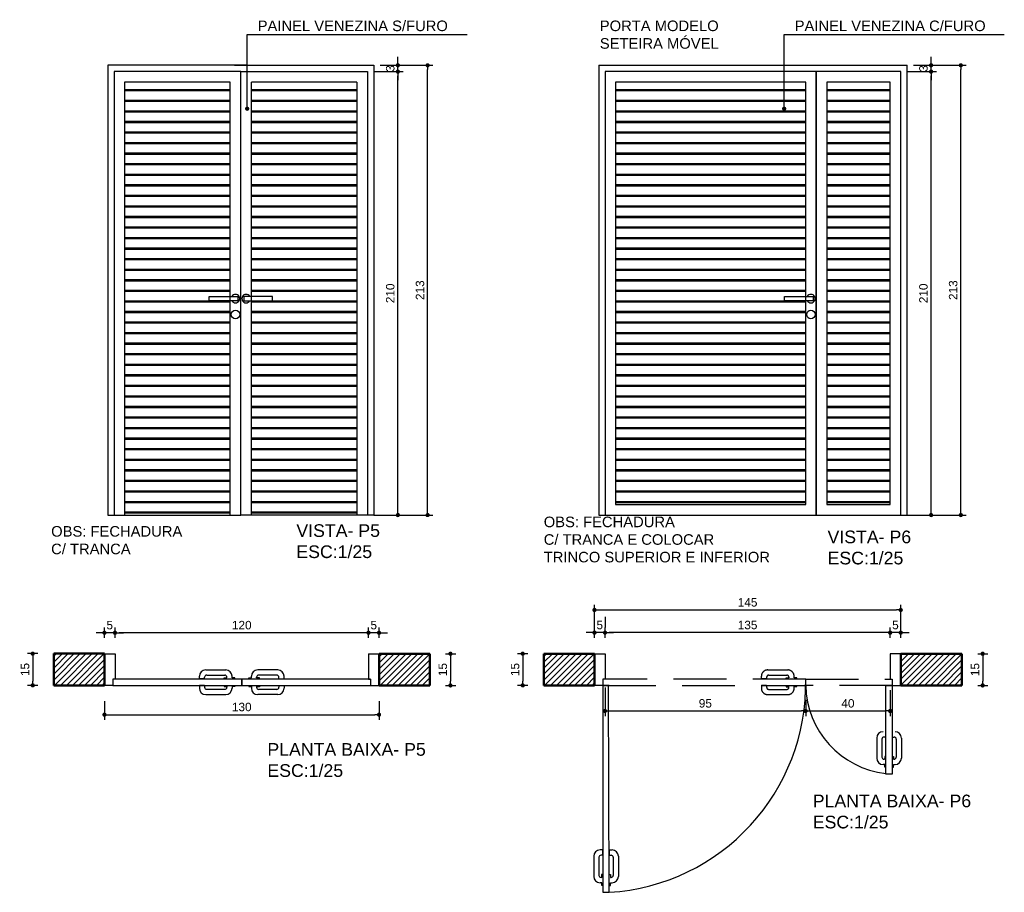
# Model space of a CAD drawing. Header units: metres. Extents: x -44 to 208, y -13 to 238.
# Tile 6 of 154: x 0.96 to 5.62, y 41.1 to 45.23. Entities that reach past the tile are written whole.
import ezdxf

# ---------------------------------------------------------------- set-up
doc = ezdxf.new("R2010")
doc.units = ezdxf.units.M
doc.header["$MEASUREMENT"] = 0
doc.linetypes.add('HIDDEN', pattern=[0.375, 0.25, -0.125])
doc.layers.add('ALV-ALT', color=7, linetype='Continuous', lineweight=90)
doc.layers.add('ARQ-CTA-001', color=7, linetype='Continuous', lineweight=5)
for name, color, linetype in [('ESQ-POR', 3, 'Continuous'), ('HTC-PIS', 8, 'Continuous'), ('LAY-COR', 31, 'Continuous'), ('PRJ-GER', 1, 'HIDDEN'), ('TXT-ESP', 40, 'Continuous'), ('VIS-V04', 30, 'Continuous'), ('VIS-V06', 9, 'Continuous')]:
    doc.layers.add(name, color=color, linetype=linetype)
doc.styles.add('ARIAL', font='arial.ttf')
doc.styles.get("Standard").update_dxf_attribs({"font": 'arial.ttf'})
doc.styles.add('Texto Cota', font='arial.ttf')
doc.dimstyles.new('1-25', dxfattribs={"dimscale": 0.025, "dimtxt": 1.6, "dimasz": 0.8, "dimexe": 1, "dimexo": 3, "dimtad": 1, "dimdec": 0, "dimlfac": 100, "dimrnd": 0.1, "dimzin": 12, "dimdsep": 46, "dimtxsty": 'Standard', "dimblk1": 'DOT', "dimblk2": 'DOT', "dimsah": 1, "dimcen": 2, "dimclrd": 161, "dimclre": 161, "dimclrt": 40, "dimadec": 0, "dimazin": 0, "dimtfac": 1, "dimtdec": 0, "dimtix": 1, "dimtmove": 2, "dimatfit": 3, "dimldrblk": 'DOT', "dimfxl": 1, "dimtolj": 1, "dimtzin": 12, "dimarcsym": 0})
doc.dimstyles.new('ARQ-1-25', dxfattribs={"dimtxt": 0.06, "dimasz": 0.02, "dimexe": 0.04, "dimexo": 0.04, "dimgap": 0.02, "dimtad": 1, "dimdec": 0, "dimlfac": 100, "dimzin": 4, "dimdsep": 46, "dimtxsty": 'Texto Cota', "dimblk1": 'DOT', "dimblk2": 'DOT', "dimsah": 1, "dimcen": 0.05, "dimclrd": 161, "dimclre": 161, "dimclrt": 40, "dimaunit": 1, "dimazin": 3, "dimtfac": 1.8, "dimtdec": 0, "dimtmove": 1, "dimatfit": 1, "dimldrblk": 'DOT', "dimfxl": 1, "dimtolj": 1, "dimtzin": 4, "dimarcsym": 0})
pattern_1 = [(180, (-234.14527, -92.755047), (0, -0.05), []), (180, (-234.147833, -92.752484), (0, -0.05), []), (180, (-234.150397, -92.74992), (0, -0.05), [])]

# ---------------------------------------------------------------- blocks, each defined once
blk = doc.blocks.new('_DOT')
at = {"color": 0, "linetype": 'ByBlock'}
blk.add_line((-0.5, 0), (-1, 0), dxfattribs=at)
at = {"color": 0, "linetype": 'ByBlock', "const_width": 0.5}
blk.add_lwpolyline([(-0.25, 0, 1), (0.25, 0, 1)], format="xyb", close=True, dxfattribs=at)
blk = doc.blocks.new('*D3652')
at = {"layer": 'Defpoints', "color": 0, "transparency": 16777216}
for p in [(5.0893, 44.9851), (5.278, 44.9851), (5.0893, 42.8851)]:
    blk.add_point(p, dxfattribs=at)
at = {"layer": 'HTC-PIS', "color": 161, "lineweight": -2, "transparency": 16777216}
for p, q in [((5.1643, 44.9851), (5.303, 44.9851)), ((5.278, 42.9051), (5.278, 44.9651)), ((5.1643, 42.8851), (5.303, 42.8851))]:
    blk.add_line(p, q, dxfattribs=at)
at = {"layer": 'HTC-PIS', "color": 161, "lineweight": -2, "transparency": 16777216, "xscale": 0.02, "yscale": 0.02, "zscale": 0.02}
for p, rotation in [((5.278, 44.9851), 90), ((5.278, 42.8851), 270)]:
    blk.add_blockref('_DOT', p, dxfattribs=dict(at, rotation=rotation))
at = {"layer": 'HTC-PIS', "color": 40, "transparency": 16777216, "insert": (5.242, 43.9351), "char_height": 0.04, "attachment_point": 5, "rotation": 90}
blk.add_mtext('\\A1;210', dxfattribs=at)
blk = doc.blocks.new('*D3653')
at = {"layer": 'Defpoints', "color": 0, "transparency": 16777216}
for p in [(5.0893, 44.9851), (5.1193, 45.0151), (5.278, 45.0151)]:
    blk.add_point(p, dxfattribs=at)
at = {"layer": 'HTC-PIS', "color": 161, "lineweight": -2, "transparency": 16777216}
for p, q in [((5.278, 45.0351), (5.278, 45.0551)), ((5.1643, 44.9851), (5.303, 44.9851)), ((5.1943, 45.0151), (5.303, 45.0151)), ((5.278, 44.9851), (5.278, 45.0151)), ((5.278, 44.9651), (5.278, 44.9451))]:
    blk.add_line(p, q, dxfattribs=at)
at = {"layer": 'HTC-PIS', "color": 161, "lineweight": -2, "transparency": 16777216, "xscale": 0.02, "yscale": 0.02, "zscale": 0.02}
for p, rotation in [((5.278, 45.0151), 270), ((5.278, 44.9851), 90)]:
    blk.add_blockref('_DOT', p, dxfattribs=dict(at, rotation=rotation))
at = {"layer": 'HTC-PIS', "color": 40, "transparency": 16777216, "insert": (5.242, 45.0001), "char_height": 0.04, "attachment_point": 5, "rotation": 90}
blk.add_mtext('\\A1;3', dxfattribs=at)
blk = doc.blocks.new('*D3654')
at = {"layer": 'Defpoints', "color": 0, "transparency": 16777216}
for p in [(5.1193, 45.0151), (5.4188, 45.0151), (5.1193, 42.8851)]:
    blk.add_point(p, dxfattribs=at)
at = {"layer": 'HTC-PIS', "color": 161, "lineweight": -2, "transparency": 16777216}
for p, q in [((5.1943, 45.0151), (5.4438, 45.0151)), ((5.4188, 42.9051), (5.4188, 44.9951)), ((5.1943, 42.8851), (5.4438, 42.8851))]:
    blk.add_line(p, q, dxfattribs=at)
at = {"layer": 'HTC-PIS', "color": 161, "lineweight": -2, "transparency": 16777216, "xscale": 0.02, "yscale": 0.02, "zscale": 0.02}
for p, rotation in [((5.4188, 45.0151), 90), ((5.4188, 42.8851), 270)]:
    blk.add_blockref('_DOT', p, dxfattribs=dict(at, rotation=rotation))
at = {"layer": 'HTC-PIS', "color": 40, "transparency": 16777216, "insert": (5.3827, 43.9501), "char_height": 0.04, "attachment_point": 5, "rotation": 90}
blk.add_mtext('\\A1;213', dxfattribs=at)
blk = doc.blocks.new('*D3663')
at = {"layer": 'Defpoints', "color": 0, "transparency": 16777216}
for p in [(5.0843, 42.3282), (5.0843, 42.2283), (5.1343, 42.2283)]:
    blk.add_point(p, dxfattribs=at)
at = {"layer": 'HTC-PIS', "color": 161, "lineweight": -2, "transparency": 16777216}
for p, q in [((5.0643, 42.3282), (5.0443, 42.3282)), ((5.0843, 42.3033), (5.0843, 42.3532)), ((5.1343, 42.3282), (5.0843, 42.3282)), ((5.1343, 42.3033), (5.1343, 42.3532)), ((5.1543, 42.3282), (5.1743, 42.3282))]:
    blk.add_line(p, q, dxfattribs=at)
at = {"layer": 'HTC-PIS', "color": 161, "lineweight": -2, "transparency": 16777216, "xscale": 0.02, "yscale": 0.02, "zscale": 0.02}
blk.add_blockref('_DOT', (5.0843, 42.3282), dxfattribs=at)
at = {"layer": 'HTC-PIS', "color": 161, "lineweight": -2, "transparency": 16777216, "xscale": 0.02, "yscale": 0.02, "zscale": 0.02, "rotation": 180}
blk.add_blockref('_DOT', (5.1343, 42.3282), dxfattribs=at)
at = {"layer": 'HTC-PIS', "color": 40, "transparency": 16777216, "insert": (5.1093, 42.3641), "char_height": 0.04, "attachment_point": 5}
blk.add_mtext('\\A1;5', dxfattribs=at)
blk = doc.blocks.new('*D3655')
at = {"layer": 'Defpoints', "color": 0, "transparency": 16777216}
for p in [(3.7343, 42.3282), (3.7343, 42.3282), (5.0843, 42.2283)]:
    blk.add_point(p, dxfattribs=at)
at = {"layer": 'HTC-PIS', "color": 161, "lineweight": -2, "transparency": 16777216}
for p, q in [((3.7343, 42.4032), (3.7343, 42.3532)), ((5.0643, 42.3282), (3.7543, 42.3282)), ((5.0843, 42.3033), (5.0843, 42.3532))]:
    blk.add_line(p, q, dxfattribs=at)
at = {"layer": 'HTC-PIS', "color": 161, "lineweight": -2, "transparency": 16777216, "xscale": 0.02, "yscale": 0.02, "zscale": 0.02, "rotation": 180}
blk.add_blockref('_DOT', (3.7343, 42.3282), dxfattribs=at)
at = {"layer": 'HTC-PIS', "color": 161, "lineweight": -2, "transparency": 16777216, "xscale": 0.02, "yscale": 0.02, "zscale": 0.02}
blk.add_blockref('_DOT', (5.0843, 42.3282), dxfattribs=at)
at = {"layer": 'HTC-PIS', "color": 40, "transparency": 16777216, "insert": (4.4093, 42.3642), "char_height": 0.04, "attachment_point": 5}
blk.add_mtext('\\A1;135', dxfattribs=at)
blk = doc.blocks.new('*D3664')
at = {"layer": 'Defpoints', "color": 0, "transparency": 16777216}
for p in [(3.6843, 42.3282), (3.6843, 42.2283), (3.7343, 42.2283)]:
    blk.add_point(p, dxfattribs=at)
at = {"layer": 'HTC-PIS', "color": 161, "lineweight": -2, "transparency": 16777216}
for p, q in [((3.6643, 42.3282), (3.6443, 42.3282)), ((3.6843, 42.3033), (3.6843, 42.3532)), ((3.7343, 42.3282), (3.6843, 42.3282)), ((3.7343, 42.3033), (3.7343, 42.3532)), ((3.7543, 42.3282), (3.7743, 42.3282))]:
    blk.add_line(p, q, dxfattribs=at)
at = {"layer": 'HTC-PIS', "color": 161, "lineweight": -2, "transparency": 16777216, "xscale": 0.02, "yscale": 0.02, "zscale": 0.02}
blk.add_blockref('_DOT', (3.6843, 42.3282), dxfattribs=at)
at = {"layer": 'HTC-PIS', "color": 161, "lineweight": -2, "transparency": 16777216, "xscale": 0.02, "yscale": 0.02, "zscale": 0.02, "rotation": 180}
blk.add_blockref('_DOT', (3.7343, 42.3282), dxfattribs=at)
at = {"layer": 'HTC-PIS', "color": 40, "transparency": 16777216, "insert": (3.7093, 42.3641), "char_height": 0.04, "attachment_point": 5}
blk.add_mtext('\\A1;5', dxfattribs=at)
blk = doc.blocks.new('*D3656')
at = {"layer": 'Defpoints', "color": 0, "transparency": 16777216}
for p in [(2.5651, 44.9851), (2.7538, 44.9851), (2.5651, 42.8851)]:
    blk.add_point(p, dxfattribs=at)
at = {"layer": 'HTC-PIS', "color": 161, "lineweight": -2, "transparency": 16777216}
for p, q in [((2.6401, 44.9851), (2.7788, 44.9851)), ((2.7538, 42.9051), (2.7538, 44.9651)), ((2.6401, 42.8851), (2.7788, 42.8851))]:
    blk.add_line(p, q, dxfattribs=at)
at = {"layer": 'HTC-PIS', "color": 161, "lineweight": -2, "transparency": 16777216, "xscale": 0.02, "yscale": 0.02, "zscale": 0.02}
for p, rotation in [((2.7538, 44.9851), 90), ((2.7538, 42.8851), 270)]:
    blk.add_blockref('_DOT', p, dxfattribs=dict(at, rotation=rotation))
at = {"layer": 'HTC-PIS', "color": 40, "transparency": 16777216, "insert": (2.7177, 43.9351), "char_height": 0.04, "attachment_point": 5, "rotation": 90}
blk.add_mtext('\\A1;210', dxfattribs=at)
blk = doc.blocks.new('*D3657')
at = {"layer": 'Defpoints', "color": 0, "transparency": 16777216}
for p in [(2.5651, 44.9851), (2.5951, 45.0151), (2.7538, 45.0151)]:
    blk.add_point(p, dxfattribs=at)
at = {"layer": 'HTC-PIS', "color": 161, "lineweight": -2, "transparency": 16777216}
for p, q in [((2.7538, 45.0351), (2.7538, 45.0551)), ((2.6401, 44.9851), (2.7788, 44.9851)), ((2.6701, 45.0151), (2.7788, 45.0151)), ((2.7538, 44.9851), (2.7538, 45.0151)), ((2.7538, 44.9651), (2.7538, 44.9451))]:
    blk.add_line(p, q, dxfattribs=at)
at = {"layer": 'HTC-PIS', "color": 161, "lineweight": -2, "transparency": 16777216, "xscale": 0.02, "yscale": 0.02, "zscale": 0.02}
for p, rotation in [((2.7538, 45.0151), 270), ((2.7538, 44.9851), 90)]:
    blk.add_blockref('_DOT', p, dxfattribs=dict(at, rotation=rotation))
at = {"layer": 'HTC-PIS', "color": 40, "transparency": 16777216, "insert": (2.7177, 45.0001), "char_height": 0.04, "attachment_point": 5, "rotation": 90}
blk.add_mtext('\\A1;3', dxfattribs=at)
blk = doc.blocks.new('*D3658')
at = {"layer": 'Defpoints', "color": 0, "transparency": 16777216}
for p in [(2.5951, 45.0151), (2.8945, 45.0151), (2.5951, 42.8851)]:
    blk.add_point(p, dxfattribs=at)
at = {"layer": 'HTC-PIS', "color": 161, "lineweight": -2, "transparency": 16777216}
for p, q in [((2.6701, 45.0151), (2.9195, 45.0151)), ((2.8945, 42.9051), (2.8945, 44.9951)), ((2.6701, 42.8851), (2.9195, 42.8851))]:
    blk.add_line(p, q, dxfattribs=at)
at = {"layer": 'HTC-PIS', "color": 161, "lineweight": -2, "transparency": 16777216, "xscale": 0.02, "yscale": 0.02, "zscale": 0.02}
for p, rotation in [((2.8945, 45.0151), 90), ((2.8945, 42.8851), 270)]:
    blk.add_blockref('_DOT', p, dxfattribs=dict(at, rotation=rotation))
at = {"layer": 'HTC-PIS', "color": 40, "transparency": 16777216, "insert": (2.8585, 43.9501), "char_height": 0.04, "attachment_point": 5, "rotation": 90}
blk.add_mtext('\\A1;213', dxfattribs=at)
blk = doc.blocks.new('*D3665')
at = {"layer": 'Defpoints', "color": 0, "transparency": 16777216}
for p in [(2.6145, 42.3277), (2.6145, 42.2283), (2.6645, 42.2283)]:
    blk.add_point(p, dxfattribs=at)
at = {"layer": 'HTC-PIS', "color": 161, "lineweight": -2, "transparency": 16777216}
for p, q in [((2.5945, 42.3277), (2.5745, 42.3277)), ((2.6145, 42.3033), (2.6145, 42.3527)), ((2.6645, 42.3277), (2.6145, 42.3277)), ((2.6645, 42.3033), (2.6645, 42.3527)), ((2.6845, 42.3277), (2.7045, 42.3277))]:
    blk.add_line(p, q, dxfattribs=at)
at = {"layer": 'HTC-PIS', "color": 161, "lineweight": -2, "transparency": 16777216, "xscale": 0.02, "yscale": 0.02, "zscale": 0.02}
blk.add_blockref('_DOT', (2.6145, 42.3277), dxfattribs=at)
at = {"layer": 'HTC-PIS', "color": 161, "lineweight": -2, "transparency": 16777216, "xscale": 0.02, "yscale": 0.02, "zscale": 0.02, "rotation": 180}
blk.add_blockref('_DOT', (2.6645, 42.3277), dxfattribs=at)
at = {"layer": 'HTC-PIS', "color": 40, "transparency": 16777216, "insert": (2.6395, 42.3636), "char_height": 0.04, "attachment_point": 5}
blk.add_mtext('\\A1;5', dxfattribs=at)
blk = doc.blocks.new('*D3666')
at = {"layer": 'Defpoints', "color": 0, "transparency": 16777216}
for p in [(1.4145, 42.3277), (1.4145, 42.2285), (2.6145, 42.2283)]:
    blk.add_point(p, dxfattribs=at)
at = {"layer": 'HTC-PIS', "color": 161, "lineweight": -2, "transparency": 16777216}
for p, q in [((1.4145, 42.3035), (1.4145, 42.3527)), ((2.5945, 42.3277), (1.4345, 42.3277)), ((2.6145, 42.3033), (2.6145, 42.3527))]:
    blk.add_line(p, q, dxfattribs=at)
at = {"layer": 'HTC-PIS', "color": 161, "lineweight": -2, "transparency": 16777216, "xscale": 0.02, "yscale": 0.02, "zscale": 0.02, "rotation": 180}
blk.add_blockref('_DOT', (1.4145, 42.3277), dxfattribs=at)
at = {"layer": 'HTC-PIS', "color": 161, "lineweight": -2, "transparency": 16777216, "xscale": 0.02, "yscale": 0.02, "zscale": 0.02}
blk.add_blockref('_DOT', (2.6145, 42.3277), dxfattribs=at)
at = {"layer": 'HTC-PIS', "color": 40, "transparency": 16777216, "insert": (2.0145, 42.3637), "char_height": 0.04, "attachment_point": 5}
blk.add_mtext('\\A1;120', dxfattribs=at)
blk = doc.blocks.new('*D3667')
at = {"layer": 'Defpoints', "color": 0, "transparency": 16777216}
for p in [(1.3645, 42.3277), (1.3645, 42.2285), (1.4145, 42.2285)]:
    blk.add_point(p, dxfattribs=at)
at = {"layer": 'HTC-PIS', "color": 161, "lineweight": -2, "transparency": 16777216}
for p, q in [((1.3445, 42.3277), (1.3245, 42.3277)), ((1.3645, 42.3035), (1.3645, 42.3527)), ((1.4145, 42.3277), (1.3645, 42.3277)), ((1.4145, 42.3035), (1.4145, 42.3527)), ((1.4345, 42.3277), (1.4545, 42.3277))]:
    blk.add_line(p, q, dxfattribs=at)
at = {"layer": 'HTC-PIS', "color": 161, "lineweight": -2, "transparency": 16777216, "xscale": 0.02, "yscale": 0.02, "zscale": 0.02}
blk.add_blockref('_DOT', (1.3645, 42.3277), dxfattribs=at)
at = {"layer": 'HTC-PIS', "color": 161, "lineweight": -2, "transparency": 16777216, "xscale": 0.02, "yscale": 0.02, "zscale": 0.02, "rotation": 180}
blk.add_blockref('_DOT', (1.4145, 42.3277), dxfattribs=at)
at = {"layer": 'HTC-PIS', "color": 40, "transparency": 16777216, "insert": (1.3895, 42.3636), "char_height": 0.04, "attachment_point": 5}
blk.add_mtext('\\A1;5', dxfattribs=at)
blk = doc.blocks.new('*D3705')
at = {"color": 161, "lineweight": -2, "transparency": 16777216}
for p, q in [((1.0495, 42.2287), (1, 42.2287)), ((1.025, 42.2087), (1.025, 42.0987)), ((1.0495, 42.0787), (1, 42.0787))]:
    blk.add_line(p, q, dxfattribs=at)
at = {"layer": 'Defpoints', "color": 0, "transparency": 16777216}
for p in [(1.1245, 42.2287), (1.025, 42.0787), (1.1245, 42.0787)]:
    blk.add_point(p, dxfattribs=at)
at = {"color": 161, "lineweight": -2, "transparency": 16777216, "xscale": 0.02, "yscale": 0.02, "zscale": 0.02}
for p, rotation in [((1.025, 42.2287), 90), ((1.025, 42.0787), 270)]:
    blk.add_blockref('_DOT', p, dxfattribs=dict(at, rotation=rotation))
at = {"color": 40, "transparency": 16777216, "insert": (0.9889, 42.1537), "char_height": 0.04, "attachment_point": 5, "rotation": 90}
blk.add_mtext('\\A1;15', dxfattribs=at)
blk = doc.blocks.new('*D3706')
at = {"color": 161, "lineweight": -2, "transparency": 16777216}
for p, q in [((3.3692, 42.2285), (3.3197, 42.2285)), ((3.3447, 42.2085), (3.3447, 42.0985)), ((3.3692, 42.0785), (3.3197, 42.0785))]:
    blk.add_line(p, q, dxfattribs=at)
at = {"layer": 'Defpoints', "color": 0, "transparency": 16777216}
for p in [(3.4442, 42.2285), (3.3447, 42.0785), (3.4442, 42.0785)]:
    blk.add_point(p, dxfattribs=at)
at = {"color": 161, "lineweight": -2, "transparency": 16777216, "xscale": 0.02, "yscale": 0.02, "zscale": 0.02}
for p, rotation in [((3.3447, 42.2285), 90), ((3.3447, 42.0785), 270)]:
    blk.add_blockref('_DOT', p, dxfattribs=dict(at, rotation=rotation))
at = {"color": 40, "transparency": 16777216, "insert": (3.3087, 42.1535), "char_height": 0.04, "attachment_point": 5, "rotation": 90}
blk.add_mtext('\\A1;15', dxfattribs=at)
blk = doc.blocks.new('*D3711')
at = {"color": 161, "lineweight": -2, "transparency": 16777216}
for p, q in [((5.4993, 42.2283), (5.5472, 42.2283)), ((5.5222, 42.2083), (5.5222, 42.0983)), ((5.4993, 42.0783), (5.5472, 42.0783))]:
    blk.add_line(p, q, dxfattribs=at)
at = {"layer": 'Defpoints', "color": 0, "transparency": 16777216}
for p in [(5.4243, 42.2283), (5.4243, 42.0783), (5.5222, 42.0783)]:
    blk.add_point(p, dxfattribs=at)
at = {"color": 161, "lineweight": -2, "transparency": 16777216, "xscale": 0.02, "yscale": 0.02, "zscale": 0.02}
for p, rotation in [((5.5222, 42.2283), 90), ((5.5222, 42.0783), 270)]:
    blk.add_blockref('_DOT', p, dxfattribs=dict(at, rotation=rotation))
at = {"color": 40, "transparency": 16777216, "insert": (5.4862, 42.1533), "char_height": 0.04, "attachment_point": 5, "rotation": 90}
blk.add_mtext('\\A1;15', dxfattribs=at)
blk = doc.blocks.new('*D3712')
at = {"color": 161, "lineweight": -2, "transparency": 16777216}
for p, q in [((2.9796, 42.2283), (3.0275, 42.2283)), ((3.0025, 42.2083), (3.0025, 42.0983)), ((2.9796, 42.0783), (3.0275, 42.0783))]:
    blk.add_line(p, q, dxfattribs=at)
at = {"layer": 'Defpoints', "color": 0, "transparency": 16777216}
for p in [(2.9046, 42.2283), (2.9046, 42.0783), (3.0025, 42.0783)]:
    blk.add_point(p, dxfattribs=at)
at = {"color": 161, "lineweight": -2, "transparency": 16777216, "xscale": 0.02, "yscale": 0.02, "zscale": 0.02}
for p, rotation in [((3.0025, 42.2283), 90), ((3.0025, 42.0783), 270)]:
    blk.add_blockref('_DOT', p, dxfattribs=dict(at, rotation=rotation))
at = {"color": 40, "transparency": 16777216, "insert": (2.9664, 42.1533), "char_height": 0.04, "attachment_point": 5, "rotation": 90}
blk.add_mtext('\\A1;15', dxfattribs=at)
blk = doc.blocks.new('*D4047')
at = {"layer": 'Defpoints', "color": 0, "transparency": 16777216}
for p in [(5.1343, 42.4355), (3.6843, 42.2283), (5.1343, 42.2285)]:
    blk.add_point(p, dxfattribs=at)
at = {"layer": 'HTC-PIS', "color": 161, "lineweight": -2, "transparency": 16777216}
for p, q in [((3.6843, 42.3033), (3.6843, 42.4605)), ((3.7043, 42.4355), (5.1143, 42.4355)), ((5.1343, 42.3035), (5.1343, 42.4605))]:
    blk.add_line(p, q, dxfattribs=at)
at = {"layer": 'HTC-PIS', "color": 161, "lineweight": -2, "transparency": 16777216, "xscale": 0.02, "yscale": 0.02, "zscale": 0.02, "rotation": 180}
blk.add_blockref('_DOT', (3.6843, 42.4355), dxfattribs=at)
at = {"layer": 'HTC-PIS', "color": 161, "lineweight": -2, "transparency": 16777216, "xscale": 0.02, "yscale": 0.02, "zscale": 0.02}
blk.add_blockref('_DOT', (5.1343, 42.4355), dxfattribs=at)
at = {"layer": 'HTC-PIS', "color": 40, "transparency": 16777216, "insert": (4.4093, 42.4715), "char_height": 0.04, "attachment_point": 5}
blk.add_mtext('\\A1;145', dxfattribs=at)
blk = doc.blocks.new('PORTA 140')
at = {"layer": 'ESQ-POR'}
for p, q in [((-143.3117, 48.139), (-143.2617, 48.139)), ((-143.2617, 48.139), (-143.2617, 48.019)), ((-141.9117, 48.1388), (-141.9117, 48.0188)), ((-141.8617, 48.1388), (-141.9117, 48.1388)), ((-143.2717, 48.019), (-143.2717, 47.989)), ((-143.2617, 48.019), (-143.2717, 48.019)), ((-141.9117, 48.0188), (-141.9017, 48.0188)), ((-141.9017, 48.0188), (-141.9017, 47.9888)), ((-143.2417, 47.989), (-143.3117, 47.989)), ((-143.2717, 47.989), (-143.2717, 47.009)), ((-143.2417, 47.009), (-143.2446, 47.989)), ((-141.9317, 47.5688), (-141.9317, 47.9888)), ((-141.9317, 47.9888), (-141.9017, 47.9888)), ((-141.9017, 47.9888), (-141.9017, 47.5688)), ((-141.9017, 47.9888), (-141.8617, 47.9888)), ((-141.9751, 47.7394), (-141.9751, 47.6443)), ((-141.9504, 47.7345), (-141.9504, 47.649)), ((-141.9325, 47.7445), (-141.9404, 47.7445)), ((-141.9325, 47.7445), (-141.9325, 47.7694)), ((-141.9009, 47.7445), (-141.9009, 47.7694)), ((-141.9009, 47.7445), (-141.8931, 47.7445)), ((-141.8831, 47.7345), (-141.8831, 47.649)), ((-141.8584, 47.7394), (-141.8584, 47.6443)), ((-141.9377, 47.6524), (-141.9377, 47.639)), ((-141.9317, 47.6524), (-141.9377, 47.6524)), ((-141.9017, 47.6524), (-141.8958, 47.6524)), ((-141.8958, 47.6524), (-141.8958, 47.639)), ((-141.9373, 47.6143), (-141.9451, 47.6143)), ((-141.9373, 47.639), (-141.9404, 47.639)), ((-141.9373, 47.6016), (-141.9373, 47.6143)), ((-141.9317, 47.6016), (-141.9373, 47.6016)), ((-141.9017, 47.6016), (-141.8961, 47.6016)), ((-141.8961, 47.639), (-141.8931, 47.639)), ((-141.8961, 47.6143), (-141.8884, 47.6143)), ((-141.8961, 47.6016), (-141.8961, 47.6143)), ((-141.9017, 47.5688), (-141.9317, 47.5688)), ((-143.2904, 47.1747), (-143.2904, 47.0892)), ((-143.2725, 47.2097), (-143.2851, 47.2097)), ((-143.2725, 47.1847), (-143.2804, 47.1847)), ((-143.2725, 47.1847), (-143.2725, 47.2097)), ((-143.2409, 47.2097), (-143.2284, 47.2097)), ((-143.2409, 47.1847), (-143.2409, 47.2097)), ((-143.2409, 47.1847), (-143.2331, 47.1847)), ((-143.2231, 47.1747), (-143.2231, 47.0892)), ((-143.1984, 47.1797), (-143.1984, 47.0845)), ((-143.2717, 47.0926), (-143.2777, 47.0926)), ((-143.2777, 47.0926), (-143.2777, 47.0792)), ((-143.2417, 47.0926), (-143.2358, 47.0926)), ((-143.2358, 47.0926), (-143.2358, 47.0792)), ((-143.2773, 47.0545), (-143.2851, 47.0545)), ((-143.2773, 47.0792), (-143.2804, 47.0792)), ((-143.2773, 47.0418), (-143.2773, 47.0545)), ((-143.2717, 47.0418), (-143.2773, 47.0418)), ((-143.2417, 47.0418), (-143.2361, 47.0418)), ((-143.2361, 47.0792), (-143.2331, 47.0792)), ((-143.2361, 47.0418), (-143.2361, 47.0545)), ((-143.2361, 47.0545), (-143.2284, 47.0545)), ((-143.2717, 47.009), (-143.2417, 47.009))]:
    blk.add_line(p, q, dxfattribs=at)
for centre, radius, start, end in [((-143.3015, 47.9972), 0.99, 273.462, 1.2482), ((-141.8828, 47.9977), 0.429, 181.1974, 263.4486), ((-141.9451, 47.7394), 0.03, 90, 180), ((-141.9404, 47.7345), 0.01, 90, 180), ((-141.8931, 47.7345), 0.01, 0, 90), ((-141.8884, 47.7394), 0.03, 0, 90), ((-141.9451, 47.6443), 0.03, 180, 270), ((-141.9404, 47.649), 0.01, 180, 270), ((-141.8931, 47.649), 0.01, 270, 0), ((-141.8884, 47.6443), 0.03, 270, 0), ((-143.2851, 47.1797), 0.03, 90, 180), ((-143.2804, 47.1747), 0.01, 90, 180), ((-143.2331, 47.1747), 0.01, 0, 90), ((-143.2284, 47.1797), 0.03, 0, 90), ((-143.2851, 47.0845), 0.03, 180, 270), ((-143.2804, 47.0892), 0.01, 180, 270), ((-143.2331, 47.0892), 0.01, 270, 0), ((-143.2284, 47.0845), 0.03, 270, 0)]:
    blk.add_arc(centre, radius, start, end, dxfattribs=at)
blk = doc.blocks.new('*D4048')
at = {"layer": 'Defpoints', "color": 0, "transparency": 16777216}
for p in [(3.7343, 42.1442), (4.6843, 42.0856), (4.6843, 41.9572)]:
    blk.add_point(p, dxfattribs=at)
at = {"layer": 'HTC-PIS', "color": 161, "lineweight": -2, "transparency": 16777216}
for p, q in [((3.7343, 42.0692), (3.7343, 41.9322)), ((4.6843, 42.0106), (4.6843, 41.9322)), ((3.7543, 41.9572), (4.6643, 41.9572))]:
    blk.add_line(p, q, dxfattribs=at)
at = {"layer": 'HTC-PIS', "color": 161, "lineweight": -2, "transparency": 16777216, "xscale": 0.02, "yscale": 0.02, "zscale": 0.02, "rotation": 180}
blk.add_blockref('_DOT', (3.7343, 41.9572), dxfattribs=at)
at = {"layer": 'HTC-PIS', "color": 161, "lineweight": -2, "transparency": 16777216, "xscale": 0.02, "yscale": 0.02, "zscale": 0.02}
blk.add_blockref('_DOT', (4.6843, 41.9572), dxfattribs=at)
at = {"layer": 'HTC-PIS', "color": 40, "transparency": 16777216, "insert": (4.2093, 41.9932), "char_height": 0.04, "attachment_point": 5}
blk.add_mtext('\\A1;95', dxfattribs=at)
blk = doc.blocks.new('*D4049')
at = {"layer": 'Defpoints', "color": 0, "transparency": 16777216}
for p in [(5.0843, 42.1302), (4.6843, 42.0856), (5.0843, 41.9572)]:
    blk.add_point(p, dxfattribs=at)
at = {"layer": 'HTC-PIS', "color": 161, "lineweight": -2, "transparency": 16777216}
for p, q in [((5.0843, 42.0552), (5.0843, 41.9322)), ((4.6843, 42.0106), (4.6843, 41.9322)), ((4.7043, 41.9572), (5.0643, 41.9572))]:
    blk.add_line(p, q, dxfattribs=at)
at = {"layer": 'HTC-PIS', "color": 161, "lineweight": -2, "transparency": 16777216, "xscale": 0.02, "yscale": 0.02, "zscale": 0.02, "rotation": 180}
blk.add_blockref('_DOT', (4.6843, 41.9572), dxfattribs=at)
at = {"layer": 'HTC-PIS', "color": 161, "lineweight": -2, "transparency": 16777216, "xscale": 0.02, "yscale": 0.02, "zscale": 0.02}
blk.add_blockref('_DOT', (5.0843, 41.9572), dxfattribs=at)
at = {"layer": 'HTC-PIS', "color": 40, "transparency": 16777216, "insert": (4.8843, 41.9932), "char_height": 0.04, "attachment_point": 5}
blk.add_mtext('\\A1;40', dxfattribs=at)
blk = doc.blocks.new('*D4054')
at = {"layer": 'Defpoints', "color": 0, "transparency": 16777216}
for p in [(1.3645, 42.0787), (2.6645, 42.0787), (2.6645, 41.9398)]:
    blk.add_point(p, dxfattribs=at)
at = {"layer": 'HTC-PIS', "color": 161, "lineweight": -2, "transparency": 16777216}
for p, q in [((1.3645, 42.0037), (1.3645, 41.9148)), ((2.6645, 42.0037), (2.6645, 41.9148)), ((1.3845, 41.9398), (2.6445, 41.9398))]:
    blk.add_line(p, q, dxfattribs=at)
at = {"layer": 'HTC-PIS', "color": 161, "lineweight": -2, "transparency": 16777216, "xscale": 0.02, "yscale": 0.02, "zscale": 0.02, "rotation": 180}
blk.add_blockref('_DOT', (1.3645, 41.9398), dxfattribs=at)
at = {"layer": 'HTC-PIS', "color": 161, "lineweight": -2, "transparency": 16777216, "xscale": 0.02, "yscale": 0.02, "zscale": 0.02}
blk.add_blockref('_DOT', (2.6645, 41.9398), dxfattribs=at)
at = {"layer": 'HTC-PIS', "color": 40, "transparency": 16777216, "insert": (2.0145, 41.9759), "char_height": 0.04, "attachment_point": 5}
blk.add_mtext('\\A1;130', dxfattribs=at)

msp = doc.modelspace()

# ---------------------------------------------------------------- hatches: boundary and pattern name
at = {"layer": 'HTC-PIS'}
h = msp.add_hatch(dxfattribs=at)
h.set_pattern_fill('_USER', color=256, scale=0.02, angle=45, style=0, pattern_type=0)
h.set_pattern_definition([(45, (-0.455562, 42.078712), (-0.01414214, 0.01414214), [])])
h.paths.add_polyline_path([(1.1245, 42.2287), (0.9995, 42.2287), (1.3645, 42.2287), (1.3645, 42.0787), (1.1245, 42.0787)])
h = msp.add_hatch(dxfattribs=at)
h.set_pattern_fill('_USER', color=256, scale=0.02, angle=45, style=0, pattern_type=0)
h.set_pattern_definition([(45, (1.284487, 42.078268), (-0.01414214, 0.01414214), [])])
h.paths.add_polyline_path([(2.6645, 42.2283), (2.7395, 42.2283), (2.9046, 42.2283), (2.9046, 42.0783), (2.6645, 42.0783)])
h = msp.add_hatch(dxfattribs=at)
h.set_pattern_fill('_USER', color=256, scale=0.02, angle=45, style=0, pattern_type=0)
h.set_pattern_definition([(45, (1.864193, 42.07849), (-0.01414214, 0.01414214), [])])
h.paths.add_polyline_path([(3.4442, 42.2285), (3.3192, 42.2285), (3.6843, 42.2285), (3.6843, 42.0785), (3.4442, 42.0785)])
h = msp.add_hatch(dxfattribs=at)
h.set_pattern_fill('_USER', color=256, scale=0.02, angle=45, style=0, pattern_type=0)
h.set_pattern_definition([(45, (3.804245, 42.078268), (-0.01414214, 0.01414214), [])])
h.paths.add_polyline_path([(5.1343, 42.2285), (5.2593, 42.2283), (5.4243, 42.2283), (5.4243, 42.0783), (5.1343, 42.0785)])
at = {"layer": 'VIS-V06'}
h = msp.add_hatch(dxfattribs=at)
h.set_pattern_fill('JIS_RC_10', color=256, scale=0.005, angle=135, style=0)
h.set_pattern_definition(pattern_1)
h.paths.add_polyline_path([(1.4601, 42.8851), (1.4601, 44.9351), (1.9601, 44.9351), (1.9601, 42.8851)])
h = msp.add_hatch(dxfattribs=at)
h.set_pattern_fill('JIS_RC_10', color=256, scale=0.005, angle=135, style=0)
h.set_pattern_definition(pattern_1)
h.paths.add_polyline_path([(2.5601, 42.8851), (2.5601, 44.9351), (2.0601, 44.9351), (2.0601, 42.8851)])
h = msp.add_hatch(dxfattribs=at)
h.set_pattern_fill('JIS_RC_10', color=256, scale=0.005, angle=135, style=0)
h.set_pattern_definition([(180, (-231.821025, -92.855047), (0, -0.05), []), (180, (-231.82359, -92.852484), (0, -0.05), []), (180, (-231.82615, -92.84992), (0, -0.05), [])])
h.paths.add_polyline_path([(3.7843, 42.9351), (3.7843, 44.9351), (4.6843, 44.9351), (4.6843, 42.9351)])
h = msp.add_hatch(dxfattribs=at)
h.set_pattern_fill('JIS_RC_10', color=256, scale=0.005, angle=135, style=0)
h.set_pattern_definition([(180, (-230.821025, -92.855047), (0, -0.05), []), (180, (-230.82359, -92.852484), (0, -0.05), []), (180, (-230.82615, -92.84992), (0, -0.05), [])])
h.paths.add_polyline_path([(4.7843, 42.9351), (4.7843, 44.9351), (5.0843, 44.9351), (5.0843, 42.9351)])

# ---------------------------------------------------------------- linework, layer by layer
at = {"layer": 'ALV-ALT', "lineweight": 50}
for p, q in [((1.3645, 42.2287), (1.1245, 42.2287)), ((1.1245, 42.0787), (1.1245, 42.2287)), ((1.3645, 42.0787), (1.3645, 42.2287)), ((2.6645, 42.0785), (2.6645, 42.2285)), ((2.9046, 42.2283), (2.6645, 42.2283)), ((2.9046, 42.0783), (2.9046, 42.2283)), ((3.6843, 42.2285), (3.4442, 42.2285)), ((3.4442, 42.0785), (3.4442, 42.2285)), ((3.6843, 42.0785), (3.6843, 42.2285)), ((5.1343, 42.0785), (5.1343, 42.2285)), ((5.4243, 42.2283), (5.1343, 42.2283)), ((5.4243, 42.0783), (5.4243, 42.2283)), ((1.3645, 42.0787), (1.1245, 42.0787)), ((2.9046, 42.0783), (2.6645, 42.0783)), ((3.6843, 42.0785), (3.4442, 42.0785)), ((5.4243, 42.0783), (5.1343, 42.0783))]:
    msp.add_line(p, q, dxfattribs=at)
at = {"layer": 'ESQ-POR'}
for p, q in [((1.3645, 42.2285), (1.4145, 42.2285)), ((1.4145, 42.2285), (1.4145, 42.1085)), ((2.6145, 42.2283), (2.6145, 42.1083)), ((2.6145, 42.2283), (2.6645, 42.2283)), ((3.6843, 42.2283), (3.7343, 42.2283)), ((3.7343, 42.2283), (3.7343, 42.1083)), ((5.1343, 42.2283), (5.0843, 42.2283)), ((5.0843, 42.2283), (5.0843, 42.1083)), ((1.8439, 42.1518), (1.939, 42.1518)), ((2.1852, 42.1516), (2.0901, 42.1516)), ((1.4045, 42.1085), (1.4045, 42.0785)), ((1.4145, 42.1085), (1.4045, 42.1085)), ((2.0145, 42.1085), (1.4045, 42.1085)), ((1.4045, 42.1085), (1.4045, 42.0785)), ((1.8139, 42.1093), (1.8139, 42.1218)), ((1.8388, 42.1093), (1.8139, 42.1093)), ((1.8388, 42.1093), (1.8388, 42.1172)), ((1.8488, 42.1272), (1.9344, 42.1272)), ((1.9309, 42.1085), (1.9309, 42.1145)), ((1.9309, 42.1145), (1.9444, 42.1145)), ((1.9444, 42.1141), (1.9444, 42.1172)), ((1.969, 42.1141), (1.969, 42.1218)), ((1.9817, 42.1141), (1.969, 42.1141)), ((1.9817, 42.1085), (1.9817, 42.1141)), ((2.0145, 42.0785), (2.0145, 42.1085)), ((2.6245, 42.1083), (2.0145, 42.1083)), ((2.0145, 42.1083), (2.0145, 42.0783)), ((2.0473, 42.1083), (2.0473, 42.1139)), ((2.0473, 42.1139), (2.0601, 42.1139)), ((2.0601, 42.1139), (2.0601, 42.1216)), ((2.0847, 42.1139), (2.0847, 42.1169)), ((2.0982, 42.1142), (2.0847, 42.1142)), ((2.1802, 42.1269), (2.0947, 42.1269)), ((2.0982, 42.1083), (2.0982, 42.1142)), ((2.1902, 42.1091), (2.1902, 42.1169)), ((2.1902, 42.1091), (2.2152, 42.1091)), ((2.2152, 42.1091), (2.2152, 42.1216)), ((2.6145, 42.1083), (2.6245, 42.1083)), ((2.6245, 42.1083), (2.6245, 42.0783)), ((2.6245, 42.1083), (2.6245, 42.0783)), ((3.7343, 42.1083), (3.7243, 42.1083)), ((3.7243, 42.1083), (3.7243, 42.0783)), ((5.0843, 42.1083), (5.0943, 42.1083)), ((5.0943, 42.1083), (5.0943, 42.0783)), ((1.4045, 42.0785), (1.3645, 42.0785)), ((1.4045, 42.0785), (2.0145, 42.0785)), ((1.8139, 42.0777), (1.8139, 42.0652)), ((1.8388, 42.0777), (1.8139, 42.0777)), ((1.8388, 42.0777), (1.8388, 42.0698)), ((1.8488, 42.0598), (1.9344, 42.0598)), ((1.9309, 42.0785), (1.9309, 42.0725)), ((1.9309, 42.0725), (1.9444, 42.0725)), ((1.9444, 42.0729), (1.9444, 42.0698)), ((1.9817, 42.0729), (1.969, 42.0729)), ((1.969, 42.0729), (1.969, 42.0652)), ((1.9817, 42.0785), (1.9817, 42.0729)), ((2.0145, 42.0783), (2.6245, 42.0783)), ((2.0473, 42.0783), (2.0473, 42.0727)), ((2.0473, 42.0727), (2.0601, 42.0727)), ((2.0601, 42.0727), (2.0601, 42.0649)), ((2.0847, 42.0727), (2.0847, 42.0696)), ((2.0982, 42.0723), (2.0847, 42.0723)), ((2.1802, 42.0596), (2.0947, 42.0596)), ((2.0982, 42.0783), (2.0982, 42.0723)), ((2.1902, 42.0775), (2.1902, 42.0696)), ((2.1902, 42.0775), (2.2152, 42.0775)), ((2.2152, 42.0775), (2.2152, 42.0649)), ((2.6245, 42.0783), (2.6645, 42.0783)), ((3.7243, 42.0783), (3.6843, 42.0783)), ((5.0943, 42.0783), (5.1343, 42.0783)), ((1.8439, 42.0352), (1.939, 42.0352)), ((2.1852, 42.0349), (2.0901, 42.0349))]:
    msp.add_line(p, q, dxfattribs=at)
for centre, radius, start, end in [((1.8439, 42.1218), 0.03, 90, 180), ((1.939, 42.1218), 0.03, 0, 90), ((2.0901, 42.1216), 0.03, 90, 180), ((2.1852, 42.1216), 0.03, 0, 90), ((1.8488, 42.1172), 0.01, 90, 180), ((1.9344, 42.1172), 0.01, 360, 90), ((2.0947, 42.1169), 0.01, 90, 180), ((2.1802, 42.1169), 0.01, 0, 90), ((1.8439, 42.0652), 0.03, 180, 270), ((1.8488, 42.0698), 0.01, 180, 270), ((1.9344, 42.0698), 0.01, 270, 0), ((1.939, 42.0652), 0.03, 270, 0), ((2.0901, 42.0649), 0.03, 180, 270), ((2.0947, 42.0696), 0.01, 180, 270), ((2.1802, 42.0696), 0.01, 270, 0), ((2.1852, 42.0649), 0.03, 270, 0)]:
    msp.add_arc(centre, radius, start, end, dxfattribs=at)
at = {"layer": 'LAY-COR', "color": 3}
msp.add_line((3.681, 41.2692), (3.681, 41.174), dxfattribs=at)
at = {"layer": 'PRJ-GER'}
for points in [[(4.4995, 42.1169), (4.4995, 42.1091), (4.4745, 42.1091), (4.4745, 42.1216, -0.414214), (4.5045, 42.1516), (4.5997, 42.1516, -0.414214), (4.6297, 42.1216)], [(4.4995, 42.1169, -0.414214), (4.5095, 42.1269), (4.595, 42.1269, -0.414214), (4.605, 42.1169), (4.605, 42.1139)], [(4.4995, 42.0775), (4.4745, 42.0775), (4.4745, 42.0649, 0.414214), (4.5045, 42.0349), (4.5997, 42.0349, 0.414214), (4.6297, 42.0649), (4.6297, 42.0727), (4.6424, 42.0727), (4.6424, 42.0783)], [(4.4995, 42.0775), (4.4995, 42.0696, 0.414214), (4.5095, 42.0596), (4.595, 42.0596, 0.414214), (4.605, 42.0696), (4.605, 42.0727)]]:
    msp.add_lwpolyline(points, format="xyb", dxfattribs=at)
for points in [[(3.7243, 42.0783), (4.6843, 42.0783), (4.6843, 42.1083), (3.7243, 42.1083)], [(4.6843, 42.1083), (5.0943, 42.1083), (5.0943, 42.0783), (4.6843, 42.0783)]]:
    msp.add_lwpolyline(points, close=True, dxfattribs=at)
for points in [[(4.5915, 42.1083), (4.5915, 42.1142), (4.605, 42.1142)], [(4.6424, 42.1083), (4.6424, 42.1139), (4.6297, 42.1139), (4.6297, 42.1216)], [(4.5915, 42.0783), (4.5915, 42.0723), (4.605, 42.0723)]]:
    msp.add_lwpolyline(points, dxfattribs=at)
at = {"layer": 'VIS-V04'}
for p, q in [((2.0401, 45.0151), (1.3801, 45.0151)), ((1.3801, 45.0151), (1.3801, 42.8851)), ((2.0101, 44.9851), (1.4101, 44.9851)), ((1.4101, 44.9851), (1.4101, 42.8851)), ((1.9801, 45.0151), (2.6401, 45.0151)), ((2.0101, 42.8851), (2.0101, 44.9851)), ((2.0101, 42.8851), (2.0101, 44.9851)), ((2.0101, 44.9851), (2.6101, 44.9851)), ((2.6101, 44.9851), (2.6101, 42.8851)), ((2.6401, 45.0151), (2.6401, 42.8851)), ((3.7043, 45.0151), (3.7043, 42.8851)), ((3.7043, 45.0151), (5.1643, 45.0151)), ((4.7343, 44.9851), (3.7343, 44.9851)), ((3.7343, 44.9851), (3.7343, 42.8851)), ((4.7343, 42.8851), (4.7343, 44.9851)), ((5.1343, 44.9851), (4.7343, 44.9851)), ((4.7343, 44.9851), (4.7343, 42.8851)), ((5.1343, 42.8851), (5.1343, 44.9851)), ((5.1643, 42.8851), (5.1643, 45.0151)), ((1.9601, 44.9351), (1.4601, 44.9351)), ((1.4601, 44.9351), (1.4601, 42.8851)), ((1.9601, 42.8851), (1.9601, 44.9351)), ((2.0601, 42.8851), (2.0601, 44.9351)), ((2.5601, 44.9351), (2.0601, 44.9351)), ((2.5601, 44.9351), (2.5601, 42.8851)), ((1.3801, 42.8851), (2.0101, 42.8851)), ((2.6401, 42.8851), (2.0101, 42.8851)), ((3.7043, 42.8851), (4.7343, 42.8851)), ((4.7343, 42.8851), (5.1643, 42.8851))]:
    msp.add_line(p, q, dxfattribs=at)
msp.add_lwpolyline([(4.7343, 44.9851), (4.7343, 42.8851)], dxfattribs=at)
for points in [[(3.7843, 42.9351), (4.6843, 42.9351), (4.6843, 44.9351), (3.7843, 44.9351)], [(4.7843, 42.9351), (5.0843, 42.9351), (5.0843, 44.9351), (4.7843, 44.9351)], [(1.8601, 43.9201), (1.9956, 43.9201), (1.9956, 43.9001), (1.8601, 43.9001)], [(2.1601, 43.9201), (2.0245, 43.9201), (2.0245, 43.9001), (2.1601, 43.9001)], [(4.5843, 43.9201), (4.7199, 43.9201), (4.7199, 43.9001), (4.5843, 43.9001)]]:
    msp.add_lwpolyline(points, close=True, dxfattribs=at)
for centre in [(1.9851, 43.8351), (4.7093, 43.8351)]:
    msp.add_circle(centre, 0.02, dxfattribs=at)
for centre, start, end in [((1.9851, 43.9101), 330, 150), ((2.0351, 43.9101), 30, 210), ((4.7093, 43.9101), 330, 150), ((1.9851, 43.9101), 210, 330), ((2.0351, 43.9101), 210, 330), ((4.7093, 43.9101), 210, 330)]:
    msp.add_arc(centre, 0.02, start, end, dxfattribs=at)

# ---------------------------------------------------------------- block references
at = {"layer": 'LAY-COR'}
msp.add_blockref('PORTA 140', (146.996, -5.9105), dxfattribs=at)

# ---------------------------------------------------------------- texts
at = {"layer": 'TXT-ESP', "attachment_point": 1, "style": 'ARIAL'}
for s, insert, char_height in [('PAINEL VENEZINA S/FURO', (2.0899, 45.227, -0.6619), 0.05), ('PORTA MODELO \\PSETEIRA MÓVEL', (3.7097, 45.227, -0.6619), 0.05), ('PAINEL VENEZINA C/FURO', (4.6321, 45.227, -0.6619), 0.05), ('VISTA- P5\\PESC:1/25', (2.2731, 42.8415, 0.2381), 0.06), ('OBS: FECHADURA \\PC/ TRANCA E COLOCAR \\PTRINCO SUPERIOR E INFERIOR', (3.4442, 42.8777, -0.6619), 0.05), ('OBS: FECHADURA \\PC/ TRANCA ', (1.1122, 42.8329, -0.6619), 0.05), ('VISTA- P6\\PESC:1/25', (4.7878, 42.8115, 0.2381), 0.06), ('PLANTA BAIXA- P5\\PESC:1/25', (2.1359, 41.8052), 0.06), ('PLANTA BAIXA- P6\\PESC:1/25', (4.7177, 41.5612), 0.06)]:
    msp.add_mtext(s, dxfattribs=dict(at, insert=insert, char_height=char_height))

# ---------------------------------------------------------------- dimensions: what is measured, and where the dimension line sits
for base, p1, p2, picture, middle in [((1.025, 42.0787), (1.1245, 42.2287), (1.1245, 42.0787), '*D3705', (0.9889, 42.1537)), ((3.0025, 42.0783), (2.9046, 42.2283), (2.9046, 42.0783), '*D3712', (2.9664, 42.1533)), ((3.3447, 42.0785), (3.4442, 42.2285), (3.4442, 42.0785), '*D3706', (3.3087, 42.1535)), ((5.5222, 42.0783), (5.4243, 42.2283), (5.4243, 42.0783), '*D3711', (5.4862, 42.1533))]:
    dim = msp.add_linear_dim(base=base, p1=p1, p2=p2, angle=90, dimstyle='1-25')
    dim.commit()
    dim.dimension.update_dxf_attribs({"geometry": picture, "text_midpoint": middle})
at = {"layer": 'HTC-PIS'}
for base, p1, p2, picture, middle in [((2.7538, 45.0151), (2.5651, 44.9851), (2.5951, 45.0151), '*D3657', (2.7177, 45.0001)), ((5.278, 45.0151), (5.0893, 44.9851), (5.1193, 45.0151), '*D3653', (5.242, 45.0001))]:
    dim = msp.add_linear_dim(base=base, p1=p1, p2=p2, angle=270, dimstyle='1-25', dxfattribs=at)
    dim.commit()
    dim.dimension.update_dxf_attribs({"geometry": picture, "text_midpoint": middle})
for p1, p2, distance, picture, middle in [((2.5651, 42.8851), (2.5651, 44.9851), -0.1887, '*D3656', (2.7177, 43.9351)), ((2.5951, 42.8851), (2.5951, 45.0151), -0.2995, '*D3658', (2.8585, 43.9501)), ((5.0893, 42.8851), (5.0893, 44.9851), -0.1887, '*D3652', (5.242, 43.9351)), ((5.1193, 42.8851), (5.1193, 45.0151), -0.2995, '*D3654', (5.3827, 43.9501))]:
    dim = msp.add_aligned_dim(p1=p1, p2=p2, distance=distance, dimstyle='1-25', dxfattribs=at)
    dim.commit()
    dim.dimension.update_dxf_attribs({"geometry": picture, "text_midpoint": middle})
for base, p1, p2, picture, middle in [((5.1343, 42.4355), (3.6843, 42.2283), (5.1343, 42.2285), '*D4047', (4.4093, 42.4715)), ((1.3645, 42.3277), (1.4145, 42.2285), (1.3645, 42.2285), '*D3667', (1.3895, 42.3636)), ((1.4145, 42.3277), (2.6145, 42.2283), (1.4145, 42.2285), '*D3666', (2.0145, 42.3637)), ((2.6145, 42.3277), (2.6645, 42.2283), (2.6145, 42.2283), '*D3665', (2.6395, 42.3636)), ((3.6843, 42.3282), (3.7343, 42.2283), (3.6843, 42.2283), '*D3664', (3.7093, 42.3641)), ((3.7343, 42.3282), (5.0843, 42.2283), (3.7343, 42.3282), '*D3655', (4.4093, 42.3642)), ((5.0843, 42.3282), (5.1343, 42.2283), (5.0843, 42.2283), '*D3663', (5.1093, 42.3641)), ((4.6843, 41.9572), (3.7343, 42.1442), (4.6843, 42.0856), '*D4048', (4.2093, 41.9932)), ((5.0843, 41.9572), (4.6843, 42.0856), (5.0843, 42.1302), '*D4049', (4.8843, 41.9932)), ((2.6645, 41.9398), (1.3645, 42.0787), (2.6645, 42.0787), '*D4054', (2.0145, 41.9759))]:
    dim = msp.add_linear_dim(base=base, p1=p1, p2=p2, dimstyle='1-25', dxfattribs=at)
    dim.commit()
    dim.dimension.update_dxf_attribs({"geometry": picture, "text_midpoint": middle})

# ---------------------------------------------------------------- leaders
at = {"layer": 'ARQ-CTA-001'}
for points in [[(2.0401, 44.8094), (2.0401, 45.1608), (3.0824, 45.1608)], [(4.5823, 44.8094), (4.5823, 45.1608), (5.6246, 45.1608)]]:
    msp.add_leader(points, dimstyle='ARQ-1-25', override={"dimgap": 0.02, "dimtad": 0}, dxfattribs=at)

doc.saveas('drawing.dxf')
